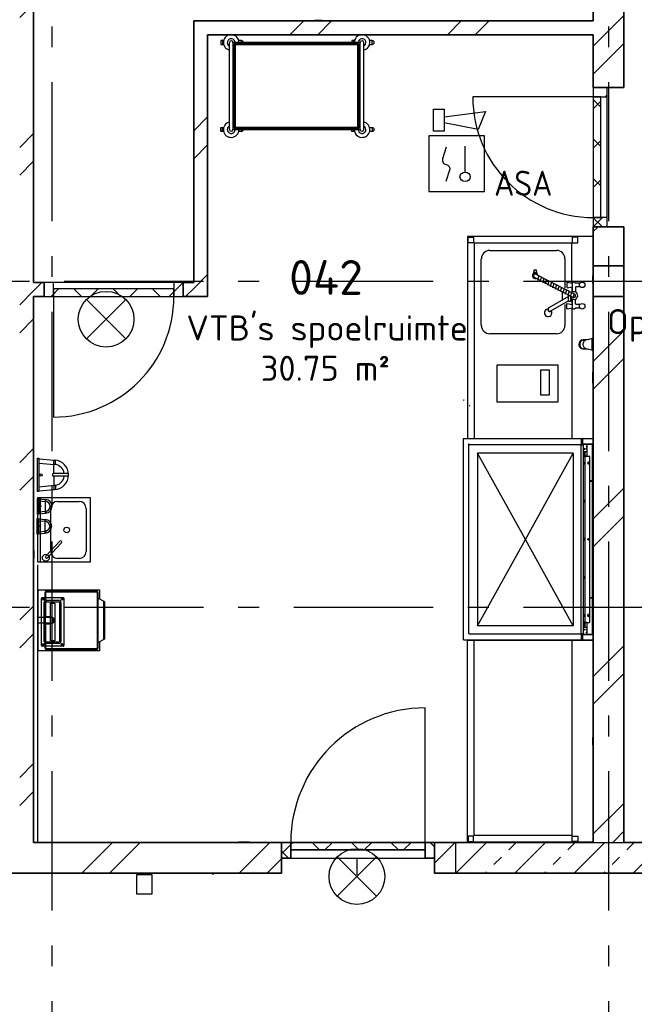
# Model space of a CAD drawing. Header units: millimetres. Extents: x -285236 to 84130, y -470 to 79511.
# Tile 153 of 192: x -9602 to -5188, y 49890 to 56960. Entities that reach past the tile are written whole.
import ezdxf
from ezdxf.enums import TextEntityAlignment as Align

# ---------------------------------------------------------------- set-up
doc = ezdxf.new("R2010")
doc.units = ezdxf.units.MM
doc.linetypes.add('NLRS_stramien', pattern=[1650, 1000, -250, 150, -250])
doc.layers.add('EL6511--', color=3, linetype='Continuous')
doc.layers.add('XREF', color=254, linetype='Continuous')
doc.styles.add('ISOCPEUR_1', font='isocpeur.ttf', dxfattribs={"height": 250})
doc.styles.add('ISOCPEUR_3', font='isocpeur.ttf', dxfattribs={"height": 180})
doc.styles.add('STABICAD-018', font='ISOCP.SHX', dxfattribs={"height": 180})
pattern_1 = [(45, (-29374, 17038.6), (-565.685, 565.685), []), (45, (-29174, 17038.6), (-565.685, 565.685), [])]
pattern_2 = [(45, (-29374, 17038.6), (-565.685, 565.685), []), (45, (-29174, 17038.6), (-565.685, 565.685), [])]
pattern_3 = [(45, (-29773.96, 17038.63), (-141.42136, 141.42136), []), (135, (-29773.96, 17038.63), (-141.42136, -141.42136), [])]
pattern_4 = [(45, (-29773.96, 17038.63), (-141.4214, 141.4214), []), (135, (-29773.96, 17038.63), (-141.4214, -141.4214), [])]
pattern_5 = [(45, (-29773.96, 17038.63), (-141.4214, 141.4214), []), (135, (-29773.96, 17038.63), (-141.4214, -141.4214), [])]

# ---------------------------------------------------------------- blocks, each defined once
blk = doc.blocks.new('VB654NVI')
at = {"color": 0, "linetype": 'Continuous'}
for p, q in [((-1.414, 1.586), (1.414, 4.414)), ((-1.414, 4.414), (1.414, 1.586))]:
    blk.add_line(p, q, dxfattribs=at)
blk.add_circle((0, 3), 2, dxfattribs=at)
at = {"color": 0, "linetype": 'Continuous', "style": 'STABICAD-018'}
for tag, p in [('ARTICLECODE', (-2.661, 12.862)), ('FIREPROTECTION_PANEL', (0.003, 9.854)), ('CODING', (0, 7))]:
    blk.add_attdef(tag, text='', height=1.8, dxfattribs=at).set_placement(p, align=Align.MIDDLE)
blk = doc.blocks.new('VB655IS2')
at = {"color": 0, "linetype": 'Continuous'}
blk.add_lwpolyline([(-1.667, 2.333), (-1.667, 3.909), (-0.89, 3.909), (-0.89, 2.333)], close=True, dxfattribs=at)
blk.add_lwpolyline([(-0.89, 3.371), (2.061, 3.756), (1.543, 2.449), (-0.89, 2.948)], dxfattribs=at)
blk = doc.blocks.new('*U140')
at = {"color": 0, "linetype": 'Continuous'}
for p, q in [((-2, 2), (-2, -2)), ((2, 2), (-2, 2)), ((2, -2), (2, 2)), ((0.605, -0.604), (0.605, 1.267)), ((-2, -2), (2, -2))]:
    blk.add_line(p, q, dxfattribs=at)
blk.add_lwpolyline([(-0.748, 1.188), (-1.011, 0.35, 0.457698), (-0.759, -0.056, -0.462378), (-0.514, -0.46), (-0.78, -1.266)], format="xyb", dxfattribs=at)
blk.add_ellipse((0.605, -0.933), major_axis=(0.367, 0), ratio=0.909091, dxfattribs=at)
at = {"color": 0, "linetype": 'Continuous', "lineweight": 100}
blk.add_blockref('VB655IS2', (0, 0), dxfattribs=at)
at = {"color": 0, "linetype": 'Continuous', "style": 'STABICAD-018'}
for tag, p in [('CODING1', (0.435, 11.731)), ('CODING2', (0.709, 9.271)), ('ARTICLECODE', (2.213, 7.029)), ('FIREPROTECTION_PANEL', (2.213, 4.719)), ('FIREPROTECTION_ZONE', (1.704, 2.423)), ('FIREPROTECTION_HARDWARENUMBER', (13.458, 0.267))]:
    blk.add_attdef(tag, text='', height=1.8, dxfattribs=at).set_placement(p, align=Align.MIDDLE)
blk.add_attdef('TEXT1', (3.529, -3.381), '', height=1.8, dxfattribs=at)

msp = doc.modelspace()

# ---------------------------------------------------------------- hatches: boundary and pattern name
at = {"layer": 'XREF', "lineweight": 9}
h = msp.add_hatch(dxfattribs=at)
h.set_pattern_fill('FP_6', color=256, angle=45, style=0, pattern_type=2)
h.set_pattern_definition(pattern_1)
h.paths.add_polyline_path([(-9602.1304, 51052.6047), (-9502.1304, 51052.6047), (-9502.1304, 58453.2155), (-9525.9753, 58471.5123), (-9551.2036, 58504.3905), (-9567.0628, 58542.678), (-9572.472, 58583.7655), (-9567.0628, 58624.853), (-9551.2036, 58663.1405), (-9525.9753, 58696.0187), (-9517.3923, 58702.6047), (-9602.1304, 58702.6047), (-9602.1304, 51790.9804)])
h = msp.add_hatch(dxfattribs=at)
h.set_pattern_fill('FP_6', color=256, angle=45, style=0, pattern_type=2)
h.set_pattern_definition(pattern_2)
h.paths.add_polyline_path([(-5262.1304, 51052.6047), (-5262.1304, 55472.6047), (-5482.1304, 55472.6047), (-5482.1304, 51052.6047)])
h.paths.add_polyline_path([(-5262.1304, 56472.6047), (-5262.1304, 58702.6047), (-5482.1304, 58702.6047), (-5482.1304, 56472.6047)])
h = msp.add_hatch(dxfattribs=at)
h.set_pattern_fill('FP_6', color=256, angle=45, style=0, pattern_type=2)
h.set_pattern_definition([(45, (-29374, 17038.6), (-565.685, 565.685), []), (45, (-29174, 17038.6), (-565.685, 565.685), [])])
h.paths.add_polyline_path([(-5482.1304, 56852.6047), (-5482.1304, 56952.6047), (-8352.1304, 56952.6047), (-8352.1304, 56852.6047), (-8252.1304, 56852.6047)])
h = msp.add_hatch(dxfattribs=at)
h.set_pattern_fill('FP_8', color=256, angle=45, style=0, pattern_type=2)
h.set_pattern_definition(pattern_1)
h.paths.add_polyline_path([(-8252.1304, 54972.6047), (-8252.1304, 56852.6047), (-8352.1304, 56852.6047), (-8352.1304, 54972.6047)])
h = msp.add_hatch(dxfattribs=at)
h.set_pattern_fill('FP_299', color=256, angle=90, style=0, pattern_type=2)
h.set_pattern_definition(pattern_3)
h.paths.add_polyline_path([(-5428.1304, 55472.6047), (-5382.1304, 55472.6047), (-5382.1304, 55539.6047), (-5482.1304, 55539.6047), (-5482.1304, 55472.6047)])
h.paths.add_polyline_path([(-5428.1304, 56405.6047), (-5382.1304, 56405.6047), (-5382.1304, 56472.6047), (-5482.1304, 56472.6047), (-5482.1304, 56405.6047)])
h = msp.add_hatch(dxfattribs=at)
h.set_pattern_fill('FP_299', color=256, angle=90, style=0, pattern_type=2)
h.set_pattern_definition(pattern_3)
h.paths.add_polyline_path([(-5428.1304, 55539.6047), (-5428.1304, 56405.6047), (-5482.1304, 56405.6047), (-5482.1304, 55539.6047)])
h = msp.add_hatch(dxfattribs=at)
h.set_pattern_fill('FP_6', color=256, angle=45, style=0, pattern_type=2)
h.set_pattern_definition(pattern_1)
h.paths.add_polyline_path([(-8427.1304, 54972.6047), (-8352.1304, 54972.6047), (-8352.1304, 55072.6047), (-8427.1304, 55072.6047)])
h.paths.add_polyline_path([(-9427.1304, 54972.6047), (-9427.1304, 55072.6047), (-9502.1304, 55072.6047), (-9502.1304, 54972.6047), (-9499.3755, 54972.6047)])
h = msp.add_hatch(dxfattribs=at)
h.set_pattern_fill('FP_310', color=256, angle=180, style=0, pattern_type=2)
h.set_pattern_definition(pattern_4)
h.paths.add_polyline_path([(-9427.1304, 54972.6047), (-9360.1304, 54972.6047), (-9360.1304, 55072.6047), (-9427.1304, 55072.6047), (-9427.1304, 55026.6047)])
h.paths.add_polyline_path([(-8427.1304, 54972.6047), (-8427.1304, 55072.6047), (-8494.1304, 55072.6047), (-8494.1304, 54972.6047), (-8471.6646, 54972.6047)])
h = msp.add_hatch(dxfattribs=at)
h.set_pattern_fill('FP_310', color=256, angle=180, style=0, pattern_type=2)
h.set_pattern_definition(pattern_4)
h.paths.add_polyline_path([(-8494.1304, 54972.6047), (-8494.1304, 55026.6047), (-9360.1304, 55026.6047), (-9360.1304, 54972.6047)])
h = msp.add_hatch(dxfattribs=at)
h.set_pattern_fill('FP_6', color=256, angle=45, style=0, pattern_type=2)
h.set_pattern_definition(pattern_2)
h.paths.add_polyline_path([(-6471.1304, 50832.6047), (-6471.1304, 51052.6047), (-6622.1304, 51052.6047), (-6622.1304, 50832.6047)])
h.paths.add_polyline_path([(-10976.5879, 50832.6047), (-7722.1304, 50832.6047), (-7722.1304, 51052.6047), (-11414.6304, 51052.6047), (-11414.6304, 50832.6047)])
h.paths.add_polyline_path([(-17994.6304, 50832.6047), (-12514.6304, 50832.6047), (-12514.6304, 51052.6047), (-17994.6304, 51052.6047)])
h.paths.add_polyline_path([(-20425.9736, 50832.6047), (-19549.6304, 50832.6047), (-19549.6304, 51052.6047), (-22172.1304, 51052.6047), (-22172.1304, 50832.6047), (-21772.1304, 50832.6047)])
h = msp.add_hatch(dxfattribs=at)
h.set_pattern_fill('FP_318', color=256, style=0, pattern_type=2)
h.set_pattern_definition(pattern_5)
h.paths.add_polyline_path([(-7655.1304, 50938.6047), (-7655.1304, 51052.6047), (-7722.1304, 51052.6047), (-7722.1304, 50938.6047)])
h.paths.add_polyline_path([(-6622.1304, 50938.6047), (-6622.1304, 51052.6047), (-6689.1304, 51052.6047), (-6689.1304, 50938.6047)])
h = msp.add_hatch(dxfattribs=at)
h.set_pattern_fill('FP_318', color=256, style=0, pattern_type=2)
h.set_pattern_definition(pattern_5)
h.paths.add_polyline_path([(-6801.7158, 50998.6047), (-6689.1304, 50998.6047), (-6689.1304, 51052.6047), (-7655.1304, 51052.6047), (-7655.1304, 50998.6047), (-7636.6902, 50998.6047)])
h = msp.add_hatch(dxfattribs=at)
h.set_pattern_fill('FP_5', color=256, angle=-315, style=0, pattern_type=2)
h.set_pattern_definition([(225, (-4976.13, 51052.6), (212.13, -212.13), []), (225, (-5188.26, 51052.6), (212.13, -212.13), [75, -75])])
h.paths.add_polyline_path([(-3481.1304, 50832.6047), (-3481.1304, 51052.6047), (-6471.1304, 51052.6047), (-6471.1304, 50832.6047), (-5131.767, 50832.6047)])

# ---------------------------------------------------------------- linework, layer by layer
at = {"layer": 'XREF', "linetype": 'NLRS_stramien'}
for p, q in [((-9372.1304, 77962.7572), (-9372.1304, 8370.0218)), ((-5372.1304, 77962.7572), (-5372.1304, 8370.0218)), ((-47232.6128, 55082.6047), (64223.889, 55082.6047)), ((-47232.6128, 52742.6047), (64223.889, 52742.6047))]:
    msp.add_line(p, q, dxfattribs=at)
at = {"layer": 'XREF', "lineweight": 35}
for p, q in [((-5482.1304, 58702.6047), (-5482.1304, 56952.6047)), ((-5262.1304, 56472.6047), (-5262.1304, 58702.6047)), ((-9502.1304, 55072.6047), (-9502.1304, 58453.2155)), ((-5482.1304, 56952.6047), (-8352.1304, 56952.6047)), ((-8352.1304, 56952.6047), (-8352.1304, 55072.6047)), ((-8252.1304, 56852.6047), (-5482.1304, 56852.6047)), ((-8252.1304, 54972.6047), (-8252.1304, 56852.6047)), ((-5482.1304, 56852.6047), (-5482.1304, 56472.6047)), ((-5482.1304, 56472.6047), (-5262.1304, 56472.6047)), ((-5482.1304, 55472.6047), (-5482.1304, 51052.6047)), ((-5262.1304, 55472.6047), (-5482.1304, 55472.6047)), ((-5262.1304, 51052.6047), (-5262.1304, 55472.6047)), ((-5482.1304, 55192.6047), (-5482.1304, 54972.6047)), ((-5262.1304, 55192.6047), (-5482.1304, 55192.6047)), ((-5262.1304, 54972.6047), (-5262.1304, 55192.6047)), ((-9427.1304, 55072.6047), (-9502.1304, 55072.6047)), ((-9427.1304, 54972.6047), (-9427.1304, 55072.6047)), ((-8352.1304, 55072.6047), (-8427.1304, 55072.6047)), ((-8427.1304, 55072.6047), (-8427.1304, 54972.6047)), ((-9502.1304, 51052.6047), (-9502.1304, 54972.6047)), ((-9502.1304, 54972.6047), (-9427.1304, 54972.6047)), ((-8427.1304, 54972.6047), (-8252.1304, 54972.6047)), ((-5482.1304, 54972.6047), (-5262.1304, 54972.6047)), ((-7722.1304, 51052.6047), (-9502.1304, 51052.6047)), ((-7722.1304, 50832.6047), (-7722.1304, 51052.6047)), ((-7722.1304, 51052.6047), (-7722.1304, 50938.6047)), ((-7655.1304, 51052.6047), (-7722.1304, 51052.6047)), ((-7655.1304, 50938.6047), (-7655.1304, 51052.6047)), ((-6689.1304, 51052.6047), (-7655.1304, 51052.6047)), ((-7655.1304, 51052.6047), (-7655.1304, 50998.6047)), ((-6622.1304, 51052.6047), (-6689.1304, 51052.6047)), ((-6689.1304, 51052.6047), (-6689.1304, 50938.6047)), ((-6689.1304, 50998.6047), (-6689.1304, 51052.6047)), ((-5482.1304, 51052.6047), (-6622.1304, 51052.6047)), ((-6622.1304, 51052.6047), (-6622.1304, 50832.6047)), ((-6622.1304, 50938.6047), (-6622.1304, 51052.6047)), ((-3581.1304, 51052.6047), (-5262.1304, 51052.6047)), ((-7655.1304, 50998.6047), (-6689.1304, 50998.6047)), ((-7722.1304, 50938.6047), (-7655.1304, 50938.6047)), ((-6689.1304, 50938.6047), (-6622.1304, 50938.6047)), ((-11414.6304, 50832.6047), (-7722.1304, 50832.6047)), ((-6622.1304, 50832.6047), (-3481.1304, 50832.6047))]:
    msp.add_line(p, q, dxfattribs=at)
at = {"layer": 'XREF', "lineweight": 18}
for p, q in [((-7485.5341, 56957.6047), (-7430.5341, 56957.6047)), ((-7485.5341, 56952.6047), (-7485.5341, 56957.6047)), ((-7430.5341, 56952.6047), (-7430.5341, 56957.6047)), ((-5487.1303, 55067.0433), (-5487.1303, 55122.0433)), ((-5482.1304, 55122.0433), (-5487.1303, 55122.0433)), ((-5482.1304, 55067.0433), (-5487.1303, 55067.0433)), ((-9502.1303, 53147.7353), (-9497.1303, 53147.7353)), ((-9497.1303, 53147.7353), (-9497.1303, 53092.7353)), ((-9502.1303, 53092.7353), (-9497.1303, 53092.7353)), ((-5487.1303, 51751.5079), (-5487.1303, 51806.5079)), ((-5482.1304, 51806.5079), (-5487.1303, 51806.5079)), ((-5482.1304, 51751.5079), (-5487.1303, 51751.5079))]:
    msp.add_line(p, q, dxfattribs=at)
at = {"layer": 'XREF'}
for p, q in [((-8095.6717, 56171.3929), (-8095.6717, 56796.3929)), ((-7130.6717, 56171.3929), (-7130.6717, 56796.3929)), ((-5382.1304, 56472.6047), (-5482.1304, 56472.6047)), ((-5482.1304, 56472.6047), (-5482.1304, 56405.6047)), ((-5382.1304, 56405.6047), (-5382.1304, 56472.6047)), ((-5482.1304, 56405.6047), (-6348.1304, 56405.6047)), ((-5482.1304, 56405.6047), (-5382.1304, 56405.6047)), ((-5482.1304, 56405.6047), (-5482.1304, 55539.6047)), ((-5428.1304, 56405.6047), (-5482.1304, 56405.6047)), ((-5428.1304, 55539.6047), (-5428.1304, 56405.6047)), ((-5382.1304, 55539.6047), (-5382.1304, 56405.6047)), ((-5382.1304, 55539.6047), (-5482.1304, 55539.6047)), ((-5482.1304, 55539.6047), (-5482.1304, 55472.6047)), ((-5482.1304, 55539.6047), (-5428.1304, 55539.6047)), ((-5382.1304, 55472.6047), (-5382.1304, 55539.6047)), ((-5482.1304, 55472.6047), (-5382.1304, 55472.6047)), ((-6226.3957, 55303.5121), (-5746.1222, 55303.5121)), ((-6286.4299, 54764.0873), (-6286.4299, 55243.4779)), ((-5686.088, 55243.4779), (-5686.088, 55036.0068)), ((-5914.7477, 55133.121), (-5907.6848, 55156.0752)), ((-5891.7934, 55156.0752), (-5884.7306, 55133.121)), ((-5626.0538, 54966.2612), (-5905.0362, 55108.401)), ((-5616.3424, 54990.0983), (-5893.5591, 55131.3552)), ((-5881.1991, 55090.7439), (-5871.4877, 55125.1753)), ((-5863.542, 55081.9153), (-5852.9478, 55116.3467)), ((-5845.0021, 55072.2039), (-5835.2906, 55106.6353)), ((-5826.4621, 55063.3754), (-5816.7507, 55097.8067)), ((-5808.805, 55053.6639), (-5799.0936, 55088.0953)), ((-9427.1304, 55072.6047), (-9427.1304, 54972.6047)), ((-9360.1304, 55072.6047), (-9427.1304, 55072.6047)), ((-9360.1304, 54972.6047), (-9360.1304, 55072.6047)), ((-8494.1304, 55072.6047), (-9360.1304, 55072.6047)), ((-8494.1304, 55026.6047), (-9360.1304, 55026.6047)), ((-9360.1304, 55026.6047), (-9360.1304, 54972.6047)), ((-8427.1304, 55072.6047), (-8494.1304, 55072.6047)), ((-8494.1304, 55072.6047), (-8494.1304, 54972.6047)), ((-8494.1304, 54972.6047), (-8494.1304, 55026.6047)), ((-8427.1304, 54972.6047), (-8427.1304, 55072.6047)), ((-5790.265, 55044.8354), (-5780.5536, 55079.2668)), ((-5772.6079, 55036.0068), (-5762.8965, 55069.5553)), ((-5754.0679, 55026.2954), (-5744.3565, 55060.7268)), ((-5736.4108, 55017.4669), (-5725.8165, 55051.0154)), ((-5717.8708, 55007.7554), (-5708.1594, 55042.1868)), ((-5699.3309, 54998.9269), (-5689.6195, 55033.3583)), ((-5681.6738, 54989.2155), (-5671.9623, 55023.6468)), ((-5671.9623, 55073.0868), (-5671.9623, 55037.7725)), ((-5670.1966, 55036.0068), (-5634.8824, 55042.1868)), ((-5663.1338, 54980.3869), (-5653.4224, 55014.8183)), ((-5636.6481, 55042.1868), (-5636.6481, 55002.4583)), ((-5577.4968, 55067.7896), (-5611.0453, 55067.7896)), ((-5609.2796, 55038.6554), (-5609.2796, 55003.3412)), ((-5577.4968, 55042.1868), (-5605.7482, 55042.1868)), ((-9427.1304, 54972.6047), (-9360.1304, 54972.6047)), ((-9360.1304, 54972.6047), (-8494.1304, 54972.6047)), ((-9360.1304, 54972.6047), (-9360.1304, 54106.6047)), ((-8494.1304, 54972.6047), (-8427.1304, 54972.6047)), ((-5660.4852, 54971.5584), (-5801.7421, 54890.3356)), ((-5660.4852, 54942.4241), (-5788.4993, 54868.2642)), ((-5706.3937, 55007.7554), (-5706.3937, 54944.1898)), ((-5645.4767, 54970.6755), (-5635.7653, 55005.1069)), ((-5637.531, 54955.667), (-5645.4767, 54950.3698)), ((-5636.6481, 54954.7841), (-5636.6481, 54915.0556)), ((-5626.9367, 54961.8469), (-5617.2253, 54996.2783)), ((-5609.2796, 54918.587), (-5609.2796, 54953.9012)), ((-5686.088, 54915.0556), (-5686.088, 54764.0873)), ((-5671.9623, 54885.0385), (-5671.9623, 54919.4699)), ((-5670.1966, 54922.1184), (-5634.8824, 54915.0556)), ((-5636.6481, 54889.4528), (-5636.6481, 53952.1572)), ((-5577.4968, 54889.4528), (-5611.0453, 54889.4528)), ((-5577.4968, 54915.0556), (-5605.7482, 54915.0556)), ((-5746.1222, 54704.0531), (-6226.3957, 54704.0531)), ((-5525.6007, 54660.8541), (-5554.6595, 54660.8541)), ((-5551.1988, 54660.6298), (-5509.2381, 54665.5937)), ((-5490.1303, 54667.8541), (-5530.593, 54660.3025)), ((-5490.1303, 54672.8541), (-5482.1304, 54672.8541)), ((-5490.1303, 54583.8541), (-5490.1303, 54672.8541)), ((-5490.1303, 54588.8541), (-5490.1303, 54667.8541)), ((-5554.6595, 54595.8541), (-5525.6007, 54595.8541)), ((-5512.9834, 54591.5576), (-5551.1988, 54596.0785)), ((-5530.593, 54596.4058), (-5490.1303, 54588.8541)), ((-5482.1304, 54583.8541), (-5490.1303, 54583.8541)), ((-5561.2467, 53913.3115), (-5561.2467, 53951.2743)), ((-5560.3638, 53952.1572), (-5482.1304, 53952.1572)), ((-6417.6167, 53948.6257), (-6417.6167, 52507.8053)), ((-6375.2396, 52550.1823), (-6375.2396, 53907.1315)), ((-6372.5911, 53909.7801), (-5572.7238, 53909.7801)), ((-5570.0753, 53829.4402), (-5570.0753, 53907.1315)), ((-5570.0753, 53906.2487), (-5555.0667, 53906.2487)), ((-5565.661, 53915.9601), (-5565.661, 53906.2487)), ((-5564.7781, 53907.1315), (-5565.661, 53907.1315)), ((-5563.8953, 53909.7801), (-5564.7781, 53909.7801)), ((-5563.8953, 53918.6087), (-5563.8953, 53917.7258)), ((-5561.2467, 53912.4287), (-5561.2467, 53911.5458)), ((-5482.1304, 53912.4287), (-5560.3638, 53912.4287)), ((-5529.4639, 53912.4287), (-5529.4639, 53825.026)), ((-5487.9697, 52544.8852), (-5487.9697, 53912.4287)), ((-5484.4383, 53912.4287), (-5484.4383, 53308.0662)), ((-5529.4639, 53857.6916), (-5555.0667, 53857.6916)), ((-5529.4639, 53825.9088), (-5540.0582, 53825.9088)), ((-5533.8782, 53825.9088), (-5533.8782, 53825.026)), ((-5509.1582, 53821.4945), (-5509.1582, 52634.9365)), ((-9465.5453, 53806.9189), (-9351.9275, 53796.9198)), ((-9465.5154, 53776.8277), (-9353.2823, 53766.9504)), ((-9344.7713, 53766.0788), (-9344.7713, 53796.3546)), ((-5553.301, 53773.8203), (-5553.301, 53778.2346)), ((-5547.121, 53778.2346), (-5547.121, 53773.8203)), ((-5522.4011, 53779.1175), (-5522.4011, 53772.9375)), ((-5515.3382, 53772.9375), (-5515.3382, 53779.1175)), ((-9465.3459, 53606.5103), (-9353.1328, 53616.6109)), ((-9344.6234, 53617.4994), (-9344.6234, 53587.2236)), ((-9465.316, 53576.419), (-9351.7183, 53586.6442)), ((-9454.3772, 53526.0764), (-9454.3772, 53066.0764)), ((-9464.5974, 53519.4391), (-9416.686, 53514.7776)), ((-9464.5835, 53505.4257), (-9417.317, 53500.8209)), ((-9418.9485, 53514.9767), (-9418.9485, 53416.6494)), ((-9413.3534, 53500.415), (-9413.3534, 53514.5144)), ((-9329.3772, 53501.0764), (-9174.3772, 53501.0764)), ((-5553.301, 53500.1351), (-5553.301, 53504.5493)), ((-5547.121, 53504.5493), (-5547.121, 53500.1351)), ((-9464.5046, 53426.1095), (-9417.2473, 53430.8083)), ((-9464.4907, 53412.0961), (-9416.5886, 53416.853)), ((-9413.2846, 53431.2221), (-9413.2846, 53417.1228)), ((-9379.3772, 53141.0764), (-9379.3772, 53451.0764)), ((-9124.3772, 53451.0764), (-9124.3772, 53141.0764)), ((-9466.4857, 53376.693), (-9418.5742, 53372.0315)), ((-9466.4717, 53362.6797), (-9419.2052, 53358.0749)), ((-9420.8367, 53372.2306), (-9420.8367, 53273.9033)), ((-9415.2416, 53357.669), (-9415.2416, 53371.7683)), ((-9466.3928, 53283.3635), (-9419.1355, 53288.0623)), ((-9466.3789, 53269.3501), (-9418.4768, 53274.1069)), ((-9415.1728, 53288.4761), (-9415.1728, 53274.3767)), ((-9414.7208, 53108.0924), (-9313.0945, 53215.7018)), ((-9300.735, 53204.0295), (-9402.3613, 53096.42)), ((-5553.301, 53226.4498), (-5553.301, 53230.8641)), ((-5547.121, 53230.8641), (-5547.121, 53226.4498)), ((-5484.4383, 53228.0662), (-5484.4383, 52544.8852)), ((-9474.3772, 53046.4052), (-9474.3772, 51052.6047)), ((-9174.3772, 53091.0764), (-9329.3772, 53091.0764)), ((-5553.301, 52952.7645), (-5553.301, 52957.1788)), ((-5547.121, 52957.1788), (-5547.121, 52952.7645)), ((-9419.9831, 52667.052), (-9419.9831, 52847.052)), ((-9419.9831, 52667.052), (-9419.9831, 52847.052)), ((-9409.9831, 52857.052), (-9049.9831, 52857.052)), ((-9409.9831, 52857.052), (-9049.9831, 52857.052)), ((-9409.9831, 52852.052), (-9049.9831, 52852.052)), ((-9409.9831, 52852.052), (-9049.9831, 52852.052)), ((-9044.9831, 52847.052), (-9044.9831, 52447.052)), ((-9044.9831, 52847.052), (-9044.9831, 52447.052)), ((-9039.9831, 52847.052), (-9039.9831, 52447.052)), ((-9039.9831, 52847.052), (-9039.9831, 52447.052)), ((-9445.5977, 52466.0114), (-9445.5977, 52806.0114)), ((-9440.5977, 52811.0114), (-9290.5977, 52811.0114)), ((-9425.5977, 52496.0114), (-9425.5977, 52776.0114)), ((-9415.5977, 52496.0114), (-9415.5977, 52776.0114)), ((-9410.5977, 52791.0114), (-9320.5977, 52791.0114)), ((-9410.5977, 52781.0114), (-9320.5977, 52781.0114)), ((-9315.5977, 52776.0114), (-9315.5977, 52496.0114)), ((-9305.5977, 52776.0114), (-9305.5977, 52496.0114)), ((-9285.5977, 52806.0114), (-9285.5977, 52466.0114)), ((-8999.9831, 52785.3954), (-8999.9831, 52508.7086)), ((-8999.9831, 52785.3954), (-8999.9831, 52508.7086)), ((-5509.1582, 52811.5076), (-5487.9697, 52811.5076)), ((-5489.7354, 52807.9762), (-5489.7354, 52811.5076)), ((-6417.6167, 52732.9335), (-6417.6167, 52511.3367)), ((-5553.301, 52679.0793), (-5553.301, 52682.6107)), ((-5547.121, 52682.6107), (-5547.121, 52679.0793)), ((-5522.4011, 52678.1964), (-5522.4011, 52684.3764)), ((-5515.3382, 52684.3764), (-5515.3382, 52678.1964)), ((-9379.9831, 52667.052), (-9469.9831, 52667.052)), ((-9379.9831, 52667.052), (-9469.9831, 52667.052)), ((-9379.9831, 52627.052), (-9469.9831, 52627.052)), ((-9379.9831, 52627.052), (-9469.9831, 52627.052)), ((-9419.9831, 52447.052), (-9419.9831, 52627.052)), ((-9419.9831, 52447.052), (-9419.9831, 52627.052)), ((-5542.7067, 52633.1708), (-5555.0667, 52633.1708)), ((-5529.4639, 52631.4051), (-5540.0582, 52631.4051)), ((-5533.8782, 52631.4051), (-5533.8782, 52632.2879)), ((-5529.4639, 52632.2879), (-5529.4639, 52544.8852)), ((-5572.7238, 52547.5338), (-6372.5911, 52547.5338)), ((-5563.8953, 52550.1823), (-5564.7781, 52550.1823)), ((-5563.8953, 52547.5338), (-5564.7781, 52547.5338)), ((-5563.8953, 52538.7052), (-5563.8953, 52539.5881)), ((-5555.0667, 52550.1823), (-5561.2467, 52550.1823)), ((-5561.2467, 52506.0395), (-5561.2467, 52544.0023)), ((-5555.0667, 52598.7394), (-5529.4639, 52598.7394)), ((-9320.5977, 52491.0114), (-9410.5977, 52491.0114)), ((-9320.5977, 52481.0114), (-9410.5977, 52481.0114)), ((-5482.1304, 52505.1567), (-5560.3638, 52505.1567)), ((-9290.5977, 52461.0114), (-9440.5977, 52461.0114)), ((-9049.9831, 52442.052), (-9409.9831, 52442.052)), ((-9049.9831, 52442.052), (-9409.9831, 52442.052)), ((-9049.9831, 52437.052), (-9409.9831, 52437.052)), ((-9049.9831, 52437.052), (-9409.9831, 52437.052)), ((-6689.1304, 51052.6047), (-6689.1304, 52018.6047)), ((-7655.1304, 50938.6047), (-6689.1304, 50938.6047)), ((-7179.8387, 50938.6047), (-7179.8387, 50820.5842)), ((-8213.8387, 50832.6047), (-8213.8387, 50820.5842))]:
    msp.add_line(p, q, dxfattribs=at)
at = {"layer": 'XREF', "lineweight": 9}
for p, q in [((-5487.1303, 54349.6718), (-5487.1303, 54429.6718)), ((-5487.1303, 54429.6718), (-5482.1304, 54429.6718)), ((-5482.1304, 54349.6718), (-5487.1303, 54349.6718)), ((-5487.1303, 53228.0662), (-5487.1303, 53308.0662)), ((-5487.1303, 53308.0662), (-5482.1304, 53308.0662)), ((-5482.1304, 53228.0662), (-5487.1303, 53228.0662)), ((-8031.1309, 51057.6047), (-7951.1309, 51057.6047)), ((-8031.1309, 51052.6047), (-8031.1309, 51057.6047)), ((-7951.1309, 51057.6047), (-7951.1309, 51052.6047))]:
    msp.add_line(p, q, dxfattribs=at)
at = {"layer": 'XREF', "lineweight": 25}
for p, q in [((-6471.1304, 51052.6047), (-6471.1304, 50832.6047)), ((-5482.1304, 51052.6047), (-5262.1304, 51052.6047))]:
    msp.add_line(p, q, dxfattribs=at)
at = {"layer": 'XREF', "flags": 128}
for points in [[(-8144.978, 56810.3175), (-8156.7899, 56810.3175), (-8156.7899, 56782.4684), (-8144.978, 56782.4684)], [(-8137.1254, 56811.3929), (-8144.978, 56811.3929), (-8144.978, 56781.3929), (-8137.1254, 56781.3929)], [(-8009.6717, 56796.3929), (-8009.6717, 56811.3929), (-8029.218, 56811.3929)], [(-7204.978, 56810.3175), (-7216.7899, 56810.3175), (-7216.7899, 56796.3929)], [(-7197.1254, 56811.3929), (-7204.978, 56811.3929), (-7204.978, 56796.3929)], [(-7089.218, 56781.3929), (-7069.6717, 56781.3929), (-7069.6717, 56811.3929), (-7089.218, 56811.3929)], [(-8144.978, 56157.4684), (-8156.7899, 56157.4684), (-8156.7899, 56185.3175), (-8144.978, 56185.3175)], [(-8137.1254, 56156.3929), (-8144.978, 56156.3929), (-8144.978, 56186.3929), (-8137.1254, 56186.3929)], [(-8009.6717, 56171.3929), (-8009.6717, 56156.3929), (-8029.218, 56156.3929)], [(-7204.978, 56157.4684), (-7216.7899, 56157.4684), (-7216.7899, 56171.3929)], [(-7197.1254, 56156.3929), (-7204.978, 56156.3929), (-7204.978, 56171.3929)], [(-7089.218, 56186.3929), (-7069.6717, 56186.3929), (-7069.6717, 56156.3929), (-7089.218, 56156.3929)], [(-5482.1484, 55402.6891), (-6385.3097, 55402.6891), (-6385.3097, 53952.1572), (-5482.1484, 53952.1572)], [(-5636.6481, 55068.6725), (-5636.6481, 55355.0149), (-6338.5184, 55355.0149), (-6338.5184, 53952.1572)], [(-5670.1966, 55074.8525), (-5634.8824, 55067.7896), (-5634.8824, 55003.3412)], [(-5634.8824, 54953.9012), (-5634.8824, 54889.4528), (-5670.1966, 54882.3899)], [(-5645.4767, 54963.6127), (-5645.4767, 54936.2441), (-5660.4852, 54936.2441), (-5660.4852, 54983.9183)], [(-6372.3087, 54187.8149), (-6373.1916, 54188.6978), (-6374.0744, 54189.5806)], [(-6368.7773, 54186.0492), (-6368.7773, 54186.9321), (-6371.4259, 54186.9321)], [(-6414.9682, 53952.1572), (-5570.0753, 53952.1572), (-5570.0753, 53909.7801), (-5572.7238, 53909.7801), (-5572.7238, 53908.0144), (-5572.7238, 53907.1315), (-5571.841, 53907.1315), (-5571.841, 53877.9973), (-5571.841, 52578.4337), (-5571.841, 52550.1823), (-5572.7238, 52550.1823), (-5572.7238, 52548.4166), (-5572.7238, 52547.5338), (-5570.0753, 52547.5338), (-5570.0753, 52505.1567), (-6414.9682, 52505.1567)], [(-6375.2396, 53909.7801), (-6375.2396, 53907.1315), (-6373.4739, 53907.1315), (-6372.5911, 53907.1315), (-6372.5911, 53908.0144), (-6372.5911, 53909.7801), (-6375.2396, 53909.7801), (-6376.1225, 53909.7801), (-6376.1225, 53910.663), (-6377.0054, 53910.663), (-6377.0054, 53911.5458), (-6377.8882, 53911.5458), (-6377.8882, 53912.4287)], [(-5570.0753, 53920.3744), (-5564.7781, 53920.3744), (-5564.7781, 53915.9601), (-5565.661, 53915.9601), (-5566.5438, 53915.9601), (-5570.0753, 53915.9601)], [(-5561.2467, 53907.1315), (-5555.0667, 53907.1315), (-5555.0667, 52550.1823), (-5570.0753, 52550.1823), (-5570.0753, 52627.8736)], [(-5564.7781, 53918.6087), (-5562.1296, 53918.6087), (-5562.1296, 53910.663)], [(-5564.7781, 53917.7258), (-5564.7781, 53916.8429), (-5563.8953, 53916.8429), (-5563.8953, 53908.0144)], [(-5564.7781, 53916.8429), (-5564.7781, 53907.1315), (-5563.8953, 53907.1315)], [(-5533.8782, 53912.4287), (-5533.8782, 53908.8972), (-5558.5981, 53908.8972)], [(-5529.4639, 53894.7716), (-5532.9953, 53894.7716), (-5532.9953, 53895.6544), (-5529.4639, 53895.6544)], [(-9465.5503, 53811.9189), (-9465.5503, 53571.419), (-9475.311, 53571.419), (-9475.311, 53811.909), (-9465.5503, 53811.909)], [(-5626.578, 52608.4508), (-6314.3226, 52608.4508), (-5970.0089, 53228.2155), (-5626.578, 53847.9802), (-6314.3226, 53847.9802), (-6314.3226, 52608.4508)], [(-5626.578, 53847.9802), (-5626.578, 52608.4508), (-5970.0089, 53228.2155), (-6314.3226, 53847.9802)], [(-5571.841, 52627.8736), (-5570.0753, 52627.8736), (-5570.0753, 53829.4402), (-5571.841, 53829.4402)], [(-5541.8239, 53825.9088), (-5541.8239, 53856.8088), (-5555.0667, 53856.8088)], [(-5555.0667, 53823.2602), (-5542.7067, 53823.2602), (-5542.7067, 52633.1708), (-5541.8239, 52633.1708), (-5541.8239, 52632.2879), (-5540.941, 52632.2879), (-5540.0582, 52632.2879), (-5511.8068, 52632.2879)], [(-5542.7067, 53823.2602), (-5542.7067, 53824.1431), (-5540.941, 53824.1431), (-5540.941, 53825.026), (-5540.0582, 53825.026), (-5511.8068, 53825.026)], [(-5540.0582, 53825.026), (-5540.0582, 53856.8088), (-5541.8239, 53856.8088)], [(-9251.9168, 53701.8814), (-9356.6906, 53701.8814), (-9356.6906, 53797.3473)], [(-9251.8969, 53681.8814), (-9356.6708, 53681.8814), (-9356.6708, 53586.207)], [(-5489.7354, 53649.3377), (-5489.7354, 53645.8062), (-5489.7354, 53649.3377), (-5509.1582, 53649.3377), (-5487.9697, 53649.3377)], [(-5489.7354, 53645.8062), (-5509.1582, 53645.8062), (-5487.9697, 53645.8062)], [(-5487.9697, 53629.9148), (-5487.0868, 53630.7977), (-5487.9697, 53634.3291)], [(-9474.1453, 53409.758), (-9474.1453, 53521.758), (-9464.5998, 53521.758), (-9464.5998, 53409.7676), (-9474.1453, 53409.7676)], [(-9476.0335, 53267.012), (-9476.0335, 53379.0119), (-9466.488, 53379.0119), (-9466.488, 53267.0216), (-9476.0335, 53267.0216)], [(-9029.9831, 52492.4662), (-9029.9831, 52427.052), (-9469.9831, 52427.052), (-9469.9831, 52867.052), (-9029.9831, 52867.052), (-9029.9831, 52801.6379)], [(-9029.9831, 52492.4662), (-9029.9831, 52427.052), (-9469.9831, 52427.052), (-9469.9831, 52867.052), (-9029.9831, 52867.052), (-9029.9831, 52801.6379)], [(-9379.9831, 52672.052), (-9414.9831, 52672.052), (-9414.9831, 52847.052)], [(-9379.9831, 52672.052), (-9414.9831, 52672.052), (-9414.9831, 52847.052)], [(-5487.9697, 52826.5162), (-5487.0868, 52826.5162), (-5487.9697, 52822.1019)], [(-9039.9831, 52487.052), (-8989.9831, 52514.1228), (-8989.9831, 52779.9813), (-9039.9831, 52807.052)], [(-9039.9831, 52487.052), (-8989.9831, 52514.1228), (-8989.9831, 52779.9813), (-9039.9831, 52807.052)], [(-5509.1582, 52810.6248), (-5489.7354, 52810.6248), (-5489.7354, 52807.9762), (-5509.1582, 52807.9762), (-5487.9697, 52807.9762)], [(-9414.9831, 52447.052), (-9414.9831, 52622.052), (-9379.9831, 52622.052)], [(-9414.9831, 52447.052), (-9414.9831, 52622.052), (-9379.9831, 52622.052)], [(-5555.0667, 52600.5051), (-5541.8239, 52600.5051), (-5541.8239, 52631.4051)], [(-5541.8239, 52600.5051), (-5540.0582, 52600.5051), (-5540.0582, 52632.2879)], [(-6372.5911, 52548.4166), (-6372.5911, 52550.1823), (-6373.4739, 52550.1823), (-6375.2396, 52550.1823), (-6375.2396, 52547.5338), (-6376.1225, 52546.6509)], [(-5570.0753, 52541.3538), (-5566.5438, 52541.3538), (-5565.661, 52541.3538), (-5565.661, 52550.1823), (-5564.7781, 52550.1823), (-5564.7781, 52540.4709), (-5564.7781, 52539.5881)], [(-5565.661, 52541.3538), (-5564.7781, 52541.3538), (-5564.7781, 52536.9395), (-5570.0753, 52536.9395)], [(-5564.7781, 52540.4709), (-5563.8953, 52540.4709), (-5563.8953, 52548.4166)], [(-5564.7781, 52538.7052), (-5562.1296, 52538.7052), (-5562.1296, 52546.6509)], [(-5482.1304, 52544.8852), (-5560.3638, 52544.8852), (-5561.2467, 52544.8852), (-5561.2467, 52545.7681)], [(-5558.5981, 52548.4166), (-5533.8782, 52548.4166), (-5533.8782, 52544.8852)], [(-5529.4639, 52560.7766), (-5532.9953, 52560.7766), (-5532.9953, 52562.5423), (-5529.4639, 52562.5423)], [(-5482.1484, 51053.7419), (-6385.3097, 51053.7419), (-6385.3097, 52504.2738), (-5482.1484, 52504.2738)], [(-5636.6481, 52504.2738), (-5636.6481, 51101.4161), (-6338.5184, 51101.4161), (-6338.5184, 52504.2738)]]:
    msp.add_lwpolyline(points, dxfattribs=at)
for points in [[(-7155.6717, 56171.3929), (-7155.6717, 56796.3929), (-8070.6717, 56796.3929), (-8070.6717, 56171.3929)], [(-7165.6717, 56181.3929), (-7165.6717, 56786.3929), (-8060.6717, 56786.3929), (-8060.6717, 56181.3929)], [(-7172.6717, 56188.3929), (-7172.6717, 56779.3929), (-8053.6717, 56779.3929), (-8053.6717, 56188.3929)], [(-6342.0498, 55398.2748), (-6342.0498, 55358.5463), (-6381.7783, 55358.5463), (-6381.7783, 55398.2748)], [(-5593.3882, 55358.5463), (-5593.3882, 55398.2748), (-5633.1167, 55398.2748), (-5633.1167, 55358.5463)], [(-5891.7934, 55164.9038), (-5891.7934, 55142.8324), (-5907.6848, 55142.8324), (-5907.6848, 55164.9038)], [(-5482.6725, 53950.3915), (-5559.481, 53950.3915), (-5559.481, 53913.3115), (-5482.6725, 53913.3115)], [(-5566.5438, 53906.2487), (-5566.5438, 53915.9601)], [(-9094.3772, 53526.0764), (-9474.3772, 53526.0764), (-9474.3772, 53066.0764), (-9094.3772, 53066.0764)], [(-9428.1688, 52798.0824), (-9430.4188, 52801.9795), (-9434.9188, 52801.9795), (-9437.1688, 52798.0824), (-9434.9188, 52794.1853), (-9430.4188, 52794.1853)], [(-9350.5977, 52501.0114), (-9380.5977, 52501.0114), (-9380.5977, 52771.0114), (-9350.5977, 52771.0114)], [(-9303.0267, 52798.0824), (-9300.7767, 52801.9795), (-9296.2767, 52801.9795), (-9294.0267, 52798.0824), (-9296.2767, 52794.1853), (-9300.7767, 52794.1853)], [(-5566.5438, 52541.3538), (-5566.5438, 52550.1823)], [(-5482.6725, 52506.9224), (-5482.6725, 52543.1195), (-5559.481, 52543.1195), (-5559.481, 52506.9224)], [(-9428.1688, 52473.9403), (-9430.4188, 52470.0432), (-9434.9188, 52470.0432), (-9437.1688, 52473.9403), (-9434.9188, 52477.8374), (-9430.4188, 52477.8374)], [(-9303.0267, 52473.9403), (-9300.7767, 52470.0432), (-9296.2767, 52470.0432), (-9294.0267, 52473.9403), (-9296.2767, 52477.8374), (-9300.7767, 52477.8374)], [(-6342.0498, 51058.1562), (-6342.0498, 51097.8847), (-6381.7783, 51097.8847), (-6381.7783, 51058.1562)], [(-5593.3882, 51097.8847), (-5593.3882, 51058.1562), (-5633.1167, 51058.1562), (-5633.1167, 51097.8847)], [(-8763.4592, 50682.4149), (-8651.2443, 50682.4149), (-8651.2443, 50820.5842), (-8763.4592, 50820.5842)]]:
    msp.add_lwpolyline(points, close=True, dxfattribs=at)
at = {"layer": 'XREF', "linetype": 'Continuous', "flags": 128}
for points in [[(-5736.9303, 54214.5762), (-6172.9303, 54214.5762), (-6172.9303, 54482.5762), (-5736.9303, 54482.5762)], [(-5799.3579, 54264.1798), (-5858.0695, 54264.1798), (-5858.0695, 54444.8794), (-5799.3579, 54444.8794)]]:
    msp.add_lwpolyline(points, close=True, dxfattribs=at)
at = {"layer": 'XREF'}
for centre, radius in [((-5561.8627, 55056.1562), 19.8642), ((-5561.8627, 54902.5331), 19.8642), ((-5545.6122, 53877.7948), 3.9729), ((-5545.6122, 53877.7948), 3.09), ((-5545.6122, 53877.7948), 2.2071), ((-5518.2423, 53777.1452), 2.2071), ((-5518.2423, 53777.1452), 2.2071), ((-9448.7672, 53691.6856), 8.1261), ((-9452.5673, 53465.9533), 3.7843), ((-9454.4555, 53323.2072), 3.7843), ((-9264.3772, 53296.0764), 20), ((-5518.2423, 53228.8693), 3.9729), ((-5518.2423, 53228.8693), 2.2071), ((-5518.2423, 53228.8693), 2.2071), ((-9414.3772, 53096.0764), 25.0217), ((-9432.6688, 52798.0824), 6), ((-9298.5267, 52798.0824), 6), ((-5518.2423, 52681.4764), 2.2071), ((-5518.2423, 52681.4764), 2.2071), ((-5545.6122, 52580.8268), 3.9729), ((-5545.6122, 52580.8268), 3.09), ((-5545.6122, 52580.8268), 2.2071), ((-9432.6688, 52473.9403), 6), ((-9298.5267, 52473.9403), 6)]:
    msp.add_circle(centre, radius, dxfattribs=at)
for centre, radius, start, end in [((-8083.1717, 56796.3929), 56, 0, 257.10210607), ((-7143.1717, 56796.3929), 56, 282.89789393, 180), ((-8083.1717, 56796.3929), 28, 0, 243.48522537), ((-8083.1717, 56796.3929), 12.5, 0, 180), ((-8009.6717, 56796.3929), 13.4283, 0, 90), ((-7143.1717, 56796.3929), 28, 296.51477463, 180), ((-7143.1717, 56796.3929), 12.5, 0, 180), ((-7069.6717, 56796.3929), 13.4283, 270, 90), ((-5482.1304, 56405.6047), 866, 180, 270), ((-8083.1717, 56171.3929), 56, 102.89789393, 0), ((-7143.1717, 56171.3929), 56, 180, 77.10210607), ((-8083.1717, 56171.3929), 28, 116.51477463, 0), ((-8083.1717, 56171.3929), 12.5, 180, 0), ((-8009.6717, 56171.3929), 13.4283, 270, 0), ((-7143.1717, 56171.3929), 28, 180, 63.48522537), ((-7143.1717, 56171.3929), 12.5, 180, 0), ((-7069.6717, 56171.3929), 13.4283, 270, 90), ((-6225.7971, 55244.2126), 59.5928, 90, 180.00000084), ((-5745.5043, 55244.2126), 59.5928, 359.99999958, 90.00000042), ((-5899.1275, 55120.6074), 19.8642, 13.15611701, 292.84608677), ((-5899.1275, 55120.6074), 12.8014, 62.1441962, 243.0011448), ((-5669.5756, 55073.8142), 2.2071, 78.94235932, 180.0001731), ((-5669.5756, 55038.4982), 2.2071, 179.99978935, 281.06892228), ((-5621.8991, 55063.2195), 12.8014, 25.16417264, 180.00000174), ((-5605.1244, 55039.3811), 3.9729, 90.00002241, 179.9999776), ((-9360.1304, 54972.6047), 866, 270, 0), ((-5621.8991, 54979.3446), 27.81, 180.29113751, 125.7110564), ((-5621.8991, 54979.3446), 12.8014, 253.99841516, 333.00109648), ((-5621.8991, 54979.3446), 12.8014, 333.00108914, 60.15015433), ((-5806.4236, 54854.857), 26.9271, 96.26772984, 33.82142046), ((-5794.0632, 54879.5779), 14.5671, 89.76383421, 330.2380317), ((-5794.0632, 54879.5779), 12.8014, 119.9981867, 299.99816034), ((-5669.5756, 54920.1911), 2.2071, 78.9310777, 180.00021066), ((-5669.5756, 54885.7579), 2.2071, 179.9998269, 281.05764069), ((-5621.8991, 54895.4702), 12.8014, 179.99999826, 334.83582736), ((-5605.1244, 54919.3082), 3.9729, 180.00002241, 269.99997759), ((-6225.7971, 54764.8022), 59.5928, 179.99999958, 269.99999958), ((-5745.5043, 54764.8022), 59.5928, 270, 0.00000042), ((-5547.3867, 54628.3541), 32.5, 104.36254774, 118.92642362), ((-5524.6303, 54628.3541), 32.5, 100.57164346, 259.42835654), ((-5547.3867, 54628.3541), 32.5, 96.73612639, 103.33735113), ((-5547.3867, 54628.3541), 32.5, 166.12268773, 193.87731227), ((-5547.3867, 54628.3541), 32.5, 152.24537546, 164.95670791), ((-5547.3867, 54628.3541), 32.5, 195.04329209, 207.75462454), ((-5547.3867, 54628.3541), 32.5, 134.65611035, 149.84834523), ((-5547.3867, 54628.3541), 32.5, 210.15165477, 225.34388965), ((-5547.3867, 54628.3541), 32.5, 119.29942093, 134.38353384), ((-5547.3867, 54628.3541), 32.5, 225.61646616, 240.70057907), ((-5547.3867, 54628.3541), 32.5, 241.07357638, 255.63745226), ((-5547.3867, 54628.3541), 32.5, 256.66264887, 263.26387361), ((-6410.5634, 54226.0359), 3.09, 89.99992926, 180.00007076), ((-6414.3772, 53949.3088), 3.09, 89.99992925, 180.00007074), ((-5559.7383, 53951.9578), 1.3243, 89.99985944, 180.00014056), ((-6371.9983, 53907.8132), 2.2071, 90.00005498, 179.99994501), ((-6371.9983, 53907.8132), 1.3243, 89.9998594, 180.00014061), ((-5572.0987, 53907.8132), 2.2071, 0.00005501, 89.99994498), ((-5572.0987, 53907.8132), 1.3243, 359.99985943, 90.00014054), ((-5565.0354, 53917.5246), 2.2071, 359.99996538, 67.96707817), ((-5557.9726, 53906.9299), 5.7386, 98.99783017, 175.2154082), ((-5559.7383, 53913.9932), 1.3243, 179.99985933, 270.00014062), ((-5557.9726, 53906.9299), 3.09, 89.99995888, 170.40356644), ((-5527.9542, 53877.7948), 3.9728, 112.02750681, 247.97249319), ((-5527.9542, 53877.7948), 3.09, 120.01449877, 239.98550121), ((-5527.9542, 53877.7948), 2.2071, 126.8755168, 233.12448321), ((-5539.4317, 53823.9383), 2.2071, 90.00005501, 179.99994498), ((-5511.179, 53822.1726), 3.09, 359.99992925, 90.00007076), ((-9356.6807, 53691.7772), 75.25, 7.69364852, 87.4115726), ((-9356.6807, 53691.7772), 105.25, 272.70242927, 87.4115726), ((-5550.0264, 53778.9109), 3.09, 359.99992924, 180.00007075), ((-5550.0264, 53774.4962), 3.09, 179.99992925, 0.00007075), ((-5518.2423, 53779.7937), 3.09, 359.99992925, 180.00007075), ((-5518.2423, 53777.1452), 3.09, 18.00106367, 341.99893635), ((-5518.2423, 53773.6133), 3.09, 179.99992925, 0.00007074), ((-9356.6807, 53691.7772), 10, 90.05700093, 270.05700093), ((-9356.6807, 53691.7772), 75.25, 272.70242927, 352.42035335), ((-5493.5213, 53643.8287), 5.7384, 37.59468589, 45.08209838), ((-9418.8996, 53465.813), 35.0437, 272.70242927, 87.4115726), ((-9418.8996, 53465.813), 49.0146, 272.70242927, 87.4115726), ((-9329.3772, 53451.0764), 50, 90, 180), ((-9174.3772, 53451.0764), 50, 0, 90), ((-5550.0264, 53505.2144), 3.09, 359.99992925, 180.00007074), ((-5550.0264, 53500.7997), 3.09, 179.99992925, 0.00007074), ((-9420.7878, 53323.067), 35.0437, 272.70242927, 87.4115726), ((-9420.7878, 53323.067), 49.0146, 272.70242927, 87.4115726), ((-9306.9147, 53209.8657), 8.5, 316.63792903, 136.63792903), ((-5550.0264, 53231.5179), 3.09, 359.99992927, 180.00007074), ((-5550.0264, 53227.1036), 3.09, 179.99992925, 0.00007074), ((-5518.2423, 53228.8693), 3.09, 57.35950884, 302.64049114), ((-9408.5411, 53102.2562), 8.5, 136.63792903, 316.63792903), ((-9329.3772, 53141.0764), 50, 180, 270), ((-9174.3772, 53141.0764), 50, 270, 0), ((-5550.0264, 52957.8214), 3.09, 359.99992925, 180.00007076), ((-5550.0264, 52953.4071), 3.09, 179.99992924, 0.00007072), ((-9409.9831, 52847.052), 10, 90, 180), ((-9409.9831, 52847.052), 10, 90, 180), ((-9409.9831, 52847.052), 5, 90, 180), ((-9409.9831, 52847.052), 5, 90, 180), ((-9049.9831, 52847.052), 10, 0, 90), ((-9049.9831, 52847.052), 10, 0, 90), ((-9049.9831, 52847.052), 5, 0, 90), ((-9049.9831, 52847.052), 5, 0, 90), ((-9440.5977, 52806.0114), 5, 90, 180), ((-9410.5977, 52776.0114), 15, 90, 180), ((-9410.5977, 52776.0114), 5, 90, 180), ((-9320.5977, 52776.0114), 15, 0, 90), ((-9320.5977, 52776.0114), 5, 0, 90), ((-9290.5977, 52806.0114), 5, 0, 90), ((-5493.5213, 52814.7928), 5.7384, 314.91790163, 322.40531408), ((-5550.0264, 52683.2421), 3.09, 359.99992923, 180.00007074), ((-5550.0264, 52679.7106), 3.09, 179.99992925, 0.00007071), ((-5518.2423, 52685.0082), 3.9729, 0.00002239, 179.9999776), ((-5518.2423, 52678.8278), 3.9729, 180.0000224, 359.99997761), ((-5518.2423, 52681.4764), 3.09, 18.00106368, 341.99893634), ((-9379.9831, 52647.052), 25, 270, 90), ((-9379.9831, 52647.052), 25, 270, 90), ((-9379.9831, 52647.052), 20, 270, 90), ((-9379.9831, 52647.052), 20, 270, 90), ((-5539.4317, 52633.8004), 2.2071, 180.00005501, 269.999945), ((-5511.179, 52635.5661), 3.09, 269.99992924, 0.00007077), ((-6371.9983, 52550.8083), 2.2071, 180.00005506, 269.99994496), ((-6371.9983, 52550.8083), 1.3243, 179.99985928, 270.0001407), ((-5572.0987, 52550.8083), 1.3243, 269.99985929, 0.00014071), ((-5572.0987, 52550.8083), 2.2071, 270, 359.99994503), ((-5565.0354, 52541.0969), 2.2071, 292.0329218, 0.00003467), ((-5557.9726, 52551.6912), 5.7386, 184.7845918, 261.00216983), ((-5559.7383, 52544.6283), 1.3243, 89.99985943, 180.00014051), ((-5557.9726, 52551.6912), 3.09, 189.5964336, 269.99995891), ((-5527.9542, 52580.8268), 3.9728, 112.02750681, 247.9724932), ((-5527.9542, 52580.8268), 3.09, 120.01449877, 239.9855012), ((-5527.9542, 52580.8268), 2.2071, 126.87551677, 233.12448316), ((-9440.5977, 52466.0114), 5, 180, 270), ((-9410.5977, 52496.0114), 15, 180, 270), ((-9410.5977, 52496.0114), 5, 180, 270), ((-9320.5977, 52496.0114), 5, 270, 0), ((-9320.5977, 52496.0114), 15, 270, 0), ((-9290.5977, 52466.0114), 5, 270, 0), ((-5559.7383, 52506.6637), 1.3243, 179.99985938, 270.00014071), ((-9409.9831, 52447.052), 10, 180, 270), ((-9409.9831, 52447.052), 10, 180, 270), ((-9409.9831, 52447.052), 5, 180, 270), ((-9409.9831, 52447.052), 5, 180, 270), ((-9049.9831, 52447.052), 5, 270, 0), ((-9049.9831, 52447.052), 10, 270, 0), ((-9049.9831, 52447.052), 5, 270, 0), ((-9049.9831, 52447.052), 10, 270, 0), ((-6689.1304, 51052.6047), 966, 90, 180)]:
    msp.add_arc(centre, radius, start, end, dxfattribs=at)
for centre, major_axis, start_param, end_param in [((-5554.6595, 54628.3541), (0, -32.5), 3.141592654, 4.71238898), ((-5554.6595, 54628.3541), (0, 32.5), 1.570796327, 3.141592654), ((-5525.6007, 54628.3541), (0, -32.5), 4.653314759, 4.71238898), ((-5525.6007, 54628.3541), (0, 32.5), 1.570796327, 1.633605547), ((-5525.6007, 54628.3541), (0, -32.5), 4.405392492, 4.509314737), ((-5525.6007, 54628.3541), (0, -32.5), 4.915463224, 5.019385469), ((-5525.6007, 54628.3541), (0, -32.5), 4.188790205, 4.229050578), ((-5525.6007, 54628.3541), (0, -32.5), 5.195727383, 5.235987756)]:
    msp.add_ellipse(centre, major_axis=major_axis, ratio=0.9701425, start_param=start_param, end_param=end_param, dxfattribs=at)

# ---------------------------------------------------------------- block references
at = {"layer": 'EL6511--', "linetype": 'Continuous', "lineweight": 100}
ref = msp.add_blockref('*U140', (-6463.5967, 55926.069), dxfattribs=dict(at, xscale=100, yscale=100, zscale=100))
ref.add_attrib('TEXT1', 'ASA', dxfattribs={"layer": '0', "color": 1, "linetype": 'Continuous', "lineweight": 100, "height": 180, "style": 'STABICAD-018'}).set_placement((-5985.0976, 55785.899), align=Align.MIDDLE)
at = {"layer": 'EL6511--', "linetype": 'Continuous', "lineweight": 100, "xscale": 100, "yscale": 100, "zscale": 100, "rotation": 90.00000000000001}
for p in [(-8681.3454, 54809.3935), (-6879.8387, 50806.7496)]:
    msp.add_blockref('VB654NVI', p, dxfattribs=at)

# ---------------------------------------------------------------- texts
at = {"layer": 'XREF', "attachment_point": 1}
for s, insert, char_height, width, style in [('042', (-7667.0169, 55234.5374), 250, 673.4175, 'ISOCPEUR_1'), ('Opslag emballage', (-5382.7011, 54882.0396), 180, 2300.843125, 'ISOCPEUR_3'), ("VTB's spoelruimte", (-8405.0169, 54836.5635), 180, 2461.180625, 'ISOCPEUR_3'), ('30.75 m²', (-7870.4379, 54546.957), 180, 1146.413125, 'ISOCPEUR_3')]:
    msp.add_mtext(s, dxfattribs=dict(at, insert=insert, char_height=char_height, width=width, style=style))

doc.saveas('drawing.dxf')
